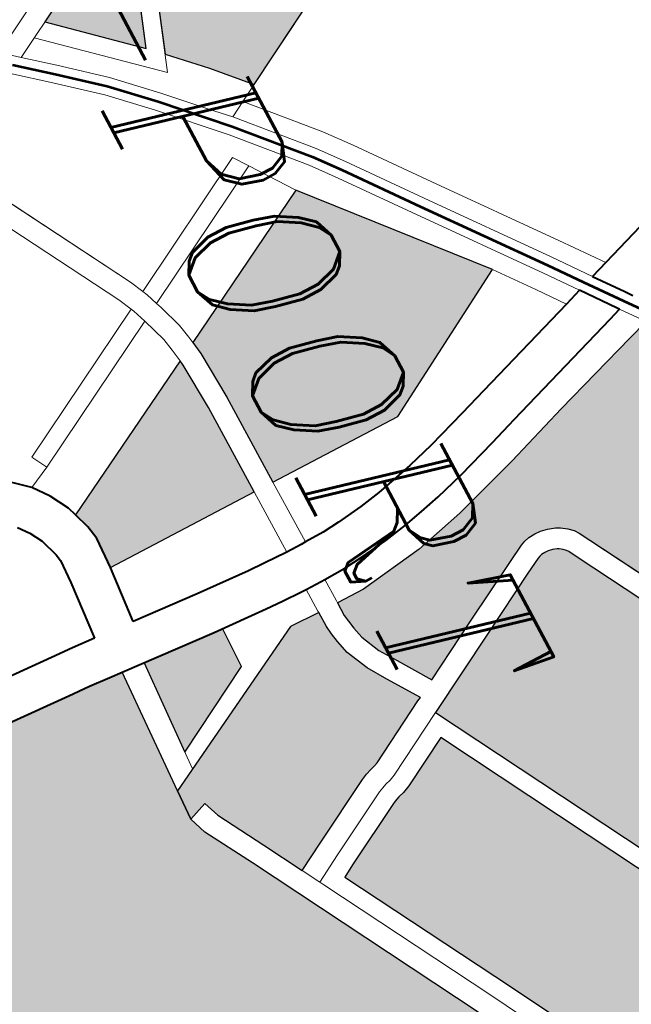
# Model space of a CAD drawing. Header units: metres. Extents: x 148691 to 149199, y 486355 to 486958.
# Tile 54 of 93: x 149120.43 to 149125.51, y 486525.89 to 486534.07. Entities that reach past the tile are written whole.
import ezdxf

# ---------------------------------------------------------------- set-up
doc = ezdxf.new("R2010")
doc.units = ezdxf.units.M
doc.header["$MEASUREMENT"] = 0
for name, color, linetype, lineweight in [('WVB-alg-onderhoek', 7, 'Continuous', 30), ('WVB-pen-brm-dik 018', 6, 'Continuous', 13), ('WVB-pen-brm-dik 050', 6, 'Continuous', 53), ('WVB-pen-dik 035', 1, 'Continuous', 40), ('WVB-raster-20%', 254, 'Continuous', 30), ('WVB-raster-60%', 253, 'Continuous', 30), ('WVB-tekst-dik 035', 1, 'Continuous', 40)]:
    doc.layers.add(name, color=color, linetype=linetype, lineweight=lineweight)
doc.styles.add('1 200   cursief   0.18', font='ITALICS.shx', dxfattribs={"height": 0.36})

# ---------------------------------------------------------------- blocks, each defined once
blk = doc.blocks.new('INZET')
at = {"layer": 'WVB-raster-20%', "ltscale": 0.5, "extrusion": (0, 0, -1)}
for points in [[(0.137006, -0.082416, 0.490253), (0.134663, -0.088639), (0.133273, -0.089151), (0.132725, -0.088605), (0.132139, -0.088077), (0.136148, -0.080742), (0.136411, -0.080886), (0.13751, -0.081486)], [(0.134834, -0.088895, 0.045447), (0.135335, -0.089471), (0.134682, -0.090666), (0.133508, -0.089384)]]:
    blk.add_hatch(color=256, dxfattribs=at).paths.add_polyline_path(points)
at = {"layer": 'WVB-raster-20%', "extrusion": (0, 0, -1)}
for points in [[(0.123881, -0.090871), (0.123644, -0.090868), (0.123525, -0.090853), (0.123384, -0.090827), (0.123189, -0.090779), (0.122863, -0.090633), (0.12257, -0.090442), (0.122019, -0.090078), (0.122578, -0.08906), (0.123147, -0.088011), (0.1233, -0.087723), (0.123333, -0.087642), (0.123356, -0.087551), (0.123364, -0.087435), (0.123358, -0.087334), (0.123336, -0.087212), (0.123293, -0.087086), (0.123254, -0.087011), (0.123182, -0.086914), (0.123107, -0.086836), (0.123031, -0.086779), (0.122846, -0.086679), (0.121478, -0.085926), (0.12054, -0.085413), (0.119793, -0.085), (0.120095, -0.084355), (0.120217, -0.083981), (0.120268, -0.083831), (0.12074, -0.083203), (0.120803, -0.08298), (0.120787, -0.082601), (0.120704, -0.082367), (0.120538, -0.081994), (0.120401, -0.081632), (0.120483, -0.081367), (0.120859, -0.080854), (0.121009, -0.080655), (0.123171, -0.082285), (0.125618, -0.084153), (0.125499, -0.084525), (0.124994, -0.086079), (0.124612, -0.087203), (0.124247, -0.088377), (0.124036, -0.089256), (0.123881, -0.090379)], [(0.119798, -0.09289), (0.117177, -0.091454), (0.112537, -0.088929), (0.112563, -0.088883), (0.112637, -0.088739), (0.112689, -0.088616), (0.112745, -0.088451), (0.112809, -0.088251), (0.112836, -0.088109), (0.112868, -0.087923), (0.112873, -0.087799), (0.112882, -0.087623), (0.112875, -0.087424), (0.112861, -0.087199), (0.112827, -0.087001), (0.11281, -0.08691), (0.112776, -0.086766), (0.112742, -0.086659), (0.112689, -0.086478), (0.112596, -0.086203), (0.112166, -0.084888), (0.112116, -0.084751), (0.112075, -0.084638), (0.111804, -0.083896), (0.111589, -0.083243), (0.111436, -0.082764), (0.111296, -0.082374), (0.111276, -0.082289), (0.111332, -0.082282), (0.111486, -0.082257), (0.111683, -0.082208), (0.112271, -0.082007), (0.112691, -0.081864), (0.112694, -0.081862), (0.114337, -0.086697), (0.118527, -0.08899), (0.121101, -0.090399), (0.12064, -0.091241), (0.120584, -0.091371), (0.120556, -0.091471), (0.120536, -0.091523), (0.120509, -0.091586), (0.119916, -0.092678)]]:
    blk.add_hatch(color=256, dxfattribs=at).paths.add_polyline_path(points)
at = {"layer": 'WVB-raster-20%'}
blk.add_hatch(color=256, dxfattribs=at).paths.add_polyline_path([(-0.121509, -0.090279), (-0.12227, -0.088892), (-0.122839, -0.087845), (-0.122983, -0.087576), (-0.122999, -0.087534), (-0.123009, -0.087496), (-0.123013, -0.087432), (-0.12301, -0.087375), (-0.122996, -0.087301), (-0.12297, -0.087224), (-0.122956, -0.087197), (-0.122914, -0.08714), (-0.122875, -0.0871), (-0.122842, -0.087075), (-0.122678, -0.086986), (-0.121309, -0.086233), (-0.120371, -0.08572), (-0.119621, -0.085305), (-0.118835, -0.086227), (-0.118479, -0.086835), (-0.118257, -0.087321), (-0.117831, -0.088267)])
at = {"layer": 'WVB-raster-20%', "ltscale": 0.5}
blk.add_hatch(color=256, dxfattribs=at).paths.add_polyline_path([(-0.122871, -0.09427), (-0.124501, -0.094176), (-0.124403, -0.092912), (-0.124393, -0.092757), (-0.123691, -0.092775)])
at = {"layer": 'WVB-raster-60%'}
for points in [[(-0.128828, -0.090979), (-0.130261, -0.088283), (-0.127573, -0.08601), (-0.12615, -0.088541), (-0.126155, -0.090883), (-0.12776, -0.090902), (-0.1286, -0.090947)], [(-0.127203, -0.094037), (-0.128653, -0.091308), (-0.128566, -0.091296), (-0.127749, -0.091252), (-0.126155, -0.091233), (-0.126161, -0.093932), (-0.126692, -0.093907), (-0.126936, -0.09395)]]:
    blk.add_hatch(color=256, dxfattribs=at).paths.add_polyline_path(points)
at = {"layer": 'WVB-raster-60%', "ltscale": 0.5, "extrusion": (0, 0, -1)}
blk.add_hatch(color=256, dxfattribs=at).paths.add_polyline_path([(0.122486, -0.100404), (0.12159, -0.099864), (0.119378, -0.098525), (0.116693, -0.096928), (0.114935, -0.095906), (0.113636, -0.095155), (0.111993, -0.094198), (0.111888, -0.093906), (0.111805, -0.093718), (0.111693, -0.093564), (0.111597, -0.093477), (0.111501, -0.093412), (0.110411, -0.092801), (0.110411, -0.0928), (0.110511, -0.092623), (0.111091, -0.091562), (0.111139, -0.091474), (0.111211, -0.091342), (0.111768, -0.090313), (0.111825, -0.09021), (0.112221, -0.089497), (0.11676, -0.091968), (0.120722, -0.094137), (0.121543, -0.094595), (0.12184, -0.094705), (0.122361, -0.094679), (0.124532, -0.09457), (0.124549, -0.094792), (0.124578, -0.095161), (0.124598, -0.095535), (0.124659, -0.09662), (0.124675, -0.097068), (0.124664, -0.097394), (0.12462, -0.097877), (0.124573, -0.098135), (0.124509, -0.09837), (0.124394, -0.098747), (0.124082, -0.099222), (0.123815, -0.099538), (0.123373, -0.099941), (0.122851, -0.100274)])
at = {"layer": 'WVB-raster-60%', "extrusion": (0, 0, -1)}
blk.add_hatch(color=256, dxfattribs=at).paths.add_polyline_path([(0.12184, -0.094705), (0.121962, -0.094377), (0.121689, -0.094276), (0.120891, -0.09383), (0.120222, -0.093464), (0.120485, -0.092991), (0.121092, -0.091873), (0.121138, -0.091771), (0.121175, -0.091673), (0.121198, -0.091588), (0.121225, -0.091527), (0.121816, -0.090448), (0.12185, -0.090386), (0.122378, -0.090734), (0.122695, -0.090941), (0.123075, -0.091111), (0.12331, -0.091169), (0.123471, -0.091199), (0.12362, -0.091217), (0.123884, -0.091221), (0.123897, -0.091742), (0.122361, -0.094679)])
at = {"layer": 'WVB-pen-brm-dik 018'}
for p, q in [((-0.136292, -0.080479), (-0.131978, -0.088373)), ((-0.131978, -0.088373), (-0.136292, -0.080479)), ((-0.126797, -0.084293), (-0.127111, -0.083356)), ((-0.125618, -0.084153), (-0.126006, -0.084449)), ((-0.125499, -0.084525), (-0.125618, -0.084153)), ((-0.127486, -0.08481), (-0.126797, -0.084293)), ((-0.126797, -0.084293), (-0.127486, -0.08481)), ((-0.126696, -0.084593), (-0.126797, -0.084293)), ((-0.126006, -0.084449), (-0.125933, -0.084667)), ((-0.124994, -0.086079), (-0.125499, -0.084525)), ((-0.127305, -0.085049), (-0.126696, -0.084593)), ((-0.125933, -0.084667), (-0.1252, -0.086853)), ((-0.129332, -0.086223), (-0.127486, -0.08481)), ((-0.127486, -0.08481), (-0.129332, -0.086223)), ((-0.126596, -0.084892), (-0.127124, -0.085288)), ((-0.126495, -0.085192), (-0.126596, -0.084892)), ((-0.129151, -0.086462), (-0.127305, -0.085049)), ((-0.127124, -0.085288), (-0.128969, -0.0867)), ((-0.126495, -0.085192), (-0.126942, -0.085527)), ((-0.126942, -0.085527), (-0.126495, -0.085192)), ((-0.125864, -0.087073), (-0.126495, -0.085192)), ((-0.126942, -0.085527), (-0.127573, -0.08601)), ((-0.127573, -0.08601), (-0.126942, -0.085527)), ((-0.121478, -0.085926), (-0.122846, -0.086679)), ((-0.130261, -0.088283), (-0.127573, -0.08601)), ((-0.127573, -0.08601), (-0.12615, -0.088541)), ((-0.124612, -0.087203), (-0.124994, -0.086079)), ((-0.130482, -0.087093), (-0.129332, -0.086223)), ((-0.129332, -0.086223), (-0.130482, -0.087093)), ((-0.122678, -0.086986), (-0.121309, -0.086233)), ((-0.130298, -0.08733), (-0.129151, -0.086462)), ((-0.128969, -0.0867), (-0.130114, -0.087568)), ((-0.123031, -0.086779), (-0.123107, -0.086836)), ((-0.122846, -0.086679), (-0.123031, -0.086779)), ((-0.118527, -0.08899), (-0.114337, -0.086697)), ((-0.137097, -0.086974), (-0.134585, -0.091574)), ((-0.134342, -0.091288), (-0.136725, -0.086926)), ((-0.1252, -0.086853), (-0.125036, -0.087352)), ((-0.123182, -0.086914), (-0.123254, -0.087011)), ((-0.123107, -0.086836), (-0.123182, -0.086914)), ((-0.122842, -0.087075), (-0.122678, -0.086986)), ((-0.130912, -0.087434), (-0.130482, -0.087093)), ((-0.130482, -0.087093), (-0.130912, -0.087434)), ((-0.125701, -0.08757), (-0.125864, -0.087073)), ((-0.123293, -0.087086), (-0.123336, -0.087212)), ((-0.123254, -0.087011), (-0.123293, -0.087086)), ((-0.122956, -0.087197), (-0.122914, -0.08714)), ((-0.122914, -0.08714), (-0.122875, -0.0871)), ((-0.122875, -0.0871), (-0.122842, -0.087075)), ((-0.124247, -0.088377), (-0.124612, -0.087203)), ((-0.123336, -0.087212), (-0.123358, -0.087334)), ((-0.12301, -0.087375), (-0.122996, -0.087301)), ((-0.122996, -0.087301), (-0.12297, -0.087224)), ((-0.12297, -0.087224), (-0.122956, -0.087197)), ((-0.131978, -0.088373), (-0.130912, -0.087434)), ((-0.130912, -0.087434), (-0.131978, -0.088373)), ((-0.13072, -0.087664), (-0.130298, -0.08733)), ((-0.125036, -0.087352), (-0.124801, -0.088067)), ((-0.123358, -0.087334), (-0.123364, -0.087435)), ((-0.123364, -0.087435), (-0.123356, -0.087551)), ((-0.123013, -0.087432), (-0.12301, -0.087375)), ((-0.123009, -0.087496), (-0.123013, -0.087432)), ((-0.130114, -0.087568), (-0.130527, -0.087895)), ((-0.125471, -0.088273), (-0.125701, -0.08757)), ((-0.123356, -0.087551), (-0.123333, -0.087642)), ((-0.122999, -0.087534), (-0.123009, -0.087496)), ((-0.122983, -0.087576), (-0.122999, -0.087534)), ((-0.122839, -0.087845), (-0.122983, -0.087576)), ((-0.131795, -0.088611), (-0.13072, -0.087664)), ((-0.123333, -0.087642), (-0.1233, -0.087723)), ((-0.1233, -0.087723), (-0.123147, -0.088011)), ((-0.130527, -0.087895), (-0.131592, -0.088832)), ((-0.12227, -0.088892), (-0.122839, -0.087845)), ((-0.124801, -0.088067), (-0.124657, -0.088568)), ((-0.123147, -0.088011), (-0.122578, -0.08906)), ((-0.130261, -0.088283), (-0.130985, -0.088789)), ((-0.130985, -0.088789), (-0.130261, -0.088283)), ((-0.128828, -0.090979), (-0.130261, -0.088283)), ((-0.125335, -0.088744), (-0.125471, -0.088273)), ((-0.117831, -0.088267), (-0.121509, -0.090279)), ((-0.131828, -0.088643), (-0.131978, -0.088373)), ((-0.131978, -0.088373), (-0.131828, -0.088643)), ((-0.124036, -0.089256), (-0.124247, -0.088377)), ((-0.131828, -0.088643), (-0.131795, -0.088611)), ((-0.12615, -0.088541), (-0.126155, -0.090883)), ((-0.124657, -0.088568), (-0.124573, -0.088928)), ((-0.132054, -0.088859), (-0.131828, -0.088643)), ((-0.125256, -0.089085), (-0.125335, -0.088744)), ((-0.132738, -0.089514), (-0.132054, -0.088859)), ((-0.131592, -0.088832), (-0.132527, -0.089728)), ((-0.131233, -0.088962), (-0.130985, -0.088789)), ((-0.130985, -0.088789), (-0.131233, -0.088962)), ((-0.130985, -0.088789), (-0.129681, -0.091206)), ((-0.129681, -0.091206), (-0.130985, -0.088789)), ((-0.124573, -0.088928), (-0.124496, -0.08927)), ((-0.121509, -0.090279), (-0.12227, -0.088892)), ((-0.112537, -0.088929), (-0.117177, -0.091454)), ((-0.129962, -0.091318), (-0.131233, -0.088962)), ((-0.131233, -0.088962), (-0.129962, -0.091318)), ((-0.125182, -0.08941), (-0.125256, -0.089085)), ((-0.122578, -0.08906), (-0.122019, -0.090078)), ((-0.121101, -0.090399), (-0.118527, -0.08899)), ((-0.135527, -0.089119), (-0.134342, -0.091288)), ((-0.124496, -0.08927), (-0.124423, -0.089677)), ((-0.123881, -0.090379), (-0.124036, -0.089256)), ((-0.116928, -0.09166), (-0.112391, -0.089191)), ((-0.112391, -0.089191), (-0.116928, -0.09166)), ((-0.134585, -0.091574), (-0.135807, -0.089337)), ((-0.125115, -0.089783), (-0.125182, -0.08941)), ((-0.133367, -0.090148), (-0.132738, -0.089514)), ((-0.132527, -0.089728), (-0.133146, -0.090352)), ((-0.124423, -0.089677), (-0.124363, -0.090153)), ((-0.125059, -0.090228), (-0.125115, -0.089783)), ((-0.122019, -0.090078), (-0.12257, -0.090442)), ((-0.13395, -0.090825), (-0.133367, -0.090148)), ((-0.125032, -0.090533), (-0.125059, -0.090228)), ((-0.124363, -0.090153), (-0.124332, -0.090492)), ((-0.133146, -0.090352), (-0.133722, -0.09102)), ((-0.123881, -0.090871), (-0.123881, -0.090379)), ((-0.122378, -0.090734), (-0.12185, -0.090386)), ((-0.12185, -0.090386), (-0.121816, -0.090448)), ((-0.121509, -0.090279), (-0.12091, -0.091373)), ((-0.12091, -0.091373), (-0.121509, -0.090279)), ((-0.121509, -0.090279), (-0.121509, -0.090279)), ((-0.12064, -0.091241), (-0.121101, -0.090399)), ((-0.125023, -0.090869), (-0.125032, -0.090533)), ((-0.124332, -0.090492), (-0.124322, -0.090878)), ((-0.12257, -0.090442), (-0.122863, -0.090633)), ((-0.121816, -0.090448), (-0.121225, -0.091527)), ((-0.122863, -0.090633), (-0.123189, -0.090779)), ((-0.122695, -0.090941), (-0.122378, -0.090734)), ((-0.134342, -0.091288), (-0.13395, -0.090825)), ((-0.12776, -0.090902), (-0.1286, -0.090947)), ((-0.126155, -0.090883), (-0.12776, -0.090902)), ((-0.126155, -0.090883), (-0.125023, -0.090869)), ((-0.125023, -0.090869), (-0.126155, -0.090883)), ((-0.12502, -0.090952), (-0.125023, -0.090869)), ((-0.124322, -0.090878), (-0.123916, -0.090872)), ((-0.123916, -0.090872), (-0.124322, -0.090878)), ((-0.124322, -0.090878), (-0.12432, -0.090943)), ((-0.123916, -0.090872), (-0.123881, -0.090871)), ((-0.123881, -0.090871), (-0.123916, -0.090872)), ((-0.123644, -0.090868), (-0.123881, -0.090871)), ((-0.123525, -0.090853), (-0.123644, -0.090868)), ((-0.123384, -0.090827), (-0.123525, -0.090853)), ((-0.123189, -0.090779), (-0.123384, -0.090827)), ((-0.133722, -0.09102), (-0.134188, -0.09157)), ((-0.129585, -0.09117), (-0.129179, -0.091041)), ((-0.129179, -0.091041), (-0.129585, -0.09117)), ((-0.129179, -0.091041), (-0.128933, -0.090994)), ((-0.128933, -0.090994), (-0.129179, -0.091041)), ((-0.128933, -0.090994), (-0.128828, -0.090979)), ((-0.128828, -0.090979), (-0.128933, -0.090994)), ((-0.1286, -0.090947), (-0.128828, -0.090979)), ((-0.125018, -0.091219), (-0.12502, -0.090952)), ((-0.12432, -0.090943), (-0.12432, -0.091228)), ((-0.123075, -0.091111), (-0.122695, -0.090941)), ((-0.129881, -0.091281), (-0.129681, -0.091206)), ((-0.129681, -0.091206), (-0.129881, -0.091281)), ((-0.129681, -0.091206), (-0.129585, -0.09117)), ((-0.129585, -0.09117), (-0.129681, -0.091206)), ((-0.127749, -0.091252), (-0.126155, -0.091233)), ((-0.126155, -0.091233), (-0.126161, -0.093932)), ((-0.125018, -0.091219), (-0.126155, -0.091233)), ((-0.126155, -0.091233), (-0.125018, -0.091219)), ((-0.125032, -0.091642), (-0.125018, -0.091219)), ((-0.12391, -0.091222), (-0.12432, -0.091228)), ((-0.12432, -0.091228), (-0.12391, -0.091222)), ((-0.12432, -0.091228), (-0.12432, -0.091315)), ((-0.123884, -0.091221), (-0.12391, -0.091222)), ((-0.12391, -0.091222), (-0.123884, -0.091221)), ((-0.123897, -0.091742), (-0.123884, -0.091221)), ((-0.123884, -0.091221), (-0.12362, -0.091217)), ((-0.12362, -0.091217), (-0.123471, -0.091199)), ((-0.123471, -0.091199), (-0.12331, -0.091169)), ((-0.12331, -0.091169), (-0.123075, -0.091111)), ((-0.134585, -0.091574), (-0.134342, -0.091288)), ((-0.130194, -0.091424), (-0.129962, -0.091318)), ((-0.129962, -0.091318), (-0.130194, -0.091424)), ((-0.129962, -0.091318), (-0.129881, -0.091281)), ((-0.129881, -0.091281), (-0.129962, -0.091318)), ((-0.129092, -0.091381), (-0.129514, -0.091517)), ((-0.129514, -0.091517), (-0.129092, -0.091381)), ((-0.128875, -0.091339), (-0.129092, -0.091381)), ((-0.129092, -0.091381), (-0.128875, -0.091339)), ((-0.128653, -0.091308), (-0.128875, -0.091339)), ((-0.128875, -0.091339), (-0.128653, -0.091308)), ((-0.128653, -0.091308), (-0.128566, -0.091296)), ((-0.127203, -0.094037), (-0.128653, -0.091308)), ((-0.128566, -0.091296), (-0.127749, -0.091252)), ((-0.12432, -0.091315), (-0.124332, -0.091667)), ((-0.12091, -0.091373), (-0.120867, -0.091471)), ((-0.120867, -0.091471), (-0.12091, -0.091373)), ((-0.120584, -0.091371), (-0.12064, -0.091241)), ((-0.120556, -0.091471), (-0.120584, -0.091371)), ((-0.133323, -0.093154), (-0.130194, -0.091424)), ((-0.130194, -0.091424), (-0.133323, -0.093154)), ((-0.129514, -0.091517), (-0.129744, -0.091604)), ((-0.129744, -0.091604), (-0.129514, -0.091517)), ((-0.129514, -0.091517), (-0.128127, -0.094089)), ((-0.128127, -0.094089), (-0.129514, -0.091517)), ((-0.121225, -0.091527), (-0.121198, -0.091588)), ((-0.120867, -0.091471), (-0.120842, -0.091564)), ((-0.120842, -0.091564), (-0.120867, -0.091471)), ((-0.120842, -0.091564), (-0.120814, -0.091637)), ((-0.120814, -0.091637), (-0.120842, -0.091564)), ((-0.120536, -0.091523), (-0.120556, -0.091471)), ((-0.120509, -0.091586), (-0.120536, -0.091523)), ((-0.117177, -0.091454), (-0.119798, -0.09289)), ((-0.130026, -0.091731), (-0.129795, -0.091627)), ((-0.129795, -0.091627), (-0.130026, -0.091731)), ((-0.129744, -0.091604), (-0.129795, -0.091627)), ((-0.129795, -0.091627), (-0.129744, -0.091604)), ((-0.129795, -0.091627), (-0.128391, -0.094231)), ((-0.128391, -0.094231), (-0.129795, -0.091627)), ((-0.125043, -0.091931), (-0.125032, -0.091642)), ((-0.124332, -0.091667), (-0.124344, -0.091966)), ((-0.121198, -0.091588), (-0.121175, -0.091673)), ((-0.121175, -0.091673), (-0.121138, -0.091771)), ((-0.120814, -0.091637), (-0.120778, -0.091718)), ((-0.120778, -0.091718), (-0.120814, -0.091637)), ((-0.120778, -0.091718), (-0.120178, -0.092823)), ((-0.120178, -0.092823), (-0.120778, -0.091718)), ((-0.119916, -0.092678), (-0.120509, -0.091586)), ((-0.119845, -0.093258), (-0.116928, -0.09166)), ((-0.116928, -0.09166), (-0.119845, -0.093258)), ((-0.133155, -0.093461), (-0.130026, -0.091731)), ((-0.130026, -0.091731), (-0.133155, -0.093461)), ((-0.122361, -0.094679), (-0.123897, -0.091742)), ((-0.121138, -0.091771), (-0.121092, -0.091873)), ((-0.121092, -0.091873), (-0.120485, -0.092991)), ((-0.125101, -0.092863), (-0.125043, -0.091931)), ((-0.124344, -0.091966), (-0.124403, -0.092912)), ((-0.120722, -0.094137), (-0.11676, -0.091968)), ((-0.119798, -0.09289), (-0.119916, -0.092678)), ((-0.125191, -0.094016), (-0.125101, -0.092863)), ((-0.120178, -0.092823), (-0.119915, -0.093296)), ((-0.119915, -0.093296), (-0.120178, -0.092823)), ((-0.124403, -0.092912), (-0.124532, -0.09457)), ((-0.120485, -0.092991), (-0.120222, -0.093464)), ((-0.119915, -0.093296), (-0.120222, -0.093464)), ((-0.120222, -0.093464), (-0.119915, -0.093296)), ((-0.119915, -0.093296), (-0.119845, -0.093258)), ((-0.119845, -0.093258), (-0.119915, -0.093296)), ((-0.120222, -0.093464), (-0.120891, -0.09383)), ((-0.120891, -0.09383), (-0.121689, -0.094276)), ((-0.126161, -0.093932), (-0.125191, -0.094016)), ((-0.128391, -0.094231), (-0.128127, -0.094089)), ((-0.128127, -0.094089), (-0.128391, -0.094231)), ((-0.128127, -0.094089), (-0.127944, -0.09447)), ((-0.127944, -0.09447), (-0.128127, -0.094089)), ((-0.127675, -0.094265), (-0.127356, -0.094086)), ((-0.127356, -0.094086), (-0.127203, -0.094037)), ((-0.121543, -0.094595), (-0.120722, -0.094137)), ((-0.127944, -0.09447), (-0.127675, -0.094265)), ((-0.121689, -0.094276), (-0.121962, -0.094377)), ((-0.128204, -0.094754), (-0.127944, -0.09447)), ((-0.121962, -0.094377), (-0.12184, -0.094705)), ((-0.126767, -0.094631), (-0.127074, -0.094731)), ((-0.126647, -0.09461), (-0.126767, -0.094631)), ((-0.126244, -0.094629), (-0.126647, -0.09461)), ((-0.125245, -0.094714), (-0.126244, -0.094629)), ((-0.124532, -0.09457), (-0.122361, -0.094679)), ((-0.12184, -0.094705), (-0.121543, -0.094595)), ((-0.127074, -0.094731), (-0.12729, -0.094851)), ((-0.125276, -0.095114), (-0.125245, -0.094714)), ((-0.12729, -0.094851), (-0.12747, -0.094988)), ((-0.125297, -0.095496), (-0.125276, -0.095114)), ((-0.125358, -0.096588), (-0.125297, -0.095496))]:
    blk.add_line(p, q, dxfattribs=at)
at = {"layer": 'WVB-pen-brm-dik 018', "ltscale": 0.5}
for p, q in [((-0.132725, -0.088605), (-0.132139, -0.088077)), ((-0.133273, -0.089151), (-0.132725, -0.088605)), ((-0.132985, -0.089257), (-0.134663, -0.088639)), ((-0.133508, -0.089384), (-0.134834, -0.088895)), ((-0.13453, -0.090944), (-0.132985, -0.089257)), ((-0.134682, -0.090666), (-0.133508, -0.089384)), ((-0.124393, -0.092757), (-0.123691, -0.092775)), ((-0.123691, -0.092775), (-0.122871, -0.09427)), ((-0.122566, -0.094288), (-0.124501, -0.094176))]:
    blk.add_line(p, q, dxfattribs=at)
at = {"layer": 'WVB-pen-brm-dik 050'}
blk.add_line((-0.126686, -0.084772), (-0.126097, -0.08433), dxfattribs=at)
at = {"layer": 'WVB-pen-brm-dik 050', "flags": 128}
for points in [[(-0.126097, -0.08433), (-0.125709, -0.084034)], [(-0.134302, -0.091473), (-0.133836, -0.090922), (-0.133256, -0.09025), (-0.132633, -0.089621), (-0.131694, -0.088722), (-0.130623, -0.087779), (-0.130206, -0.087449), (-0.12906, -0.086581), (-0.127214, -0.085169), (-0.126686, -0.084772)]]:
    blk.add_lwpolyline(points, dxfattribs=at)
at = {"layer": 'WVB-pen-dik 035'}
for p, q in [((-0.126042, -0.084477), (-0.126596, -0.084892)), ((-0.126006, -0.084449), (-0.126042, -0.084477)), ((-0.125933, -0.084667), (-0.126006, -0.084449)), ((-0.1252, -0.086853), (-0.125933, -0.084667)), ((-0.126596, -0.084892), (-0.126495, -0.085192)), ((-0.126495, -0.085192), (-0.125864, -0.087073)), ((-0.125036, -0.087352), (-0.1252, -0.086853)), ((-0.125864, -0.087073), (-0.125701, -0.08757)), ((-0.124801, -0.088067), (-0.125036, -0.087352)), ((-0.125701, -0.08757), (-0.125471, -0.088273)), ((-0.124657, -0.088568), (-0.124801, -0.088067)), ((-0.125471, -0.088273), (-0.125335, -0.088744)), ((-0.124573, -0.088928), (-0.124657, -0.088568)), ((-0.125335, -0.088744), (-0.125256, -0.089085)), ((-0.124496, -0.08927), (-0.124573, -0.088928)), ((-0.125256, -0.089085), (-0.125182, -0.08941)), ((-0.124423, -0.089677), (-0.124496, -0.08927)), ((-0.125182, -0.08941), (-0.125115, -0.089783)), ((-0.124363, -0.090153), (-0.124423, -0.089677)), ((-0.125115, -0.089783), (-0.125059, -0.090228)), ((-0.125059, -0.090228), (-0.125032, -0.090533)), ((-0.124332, -0.090492), (-0.124363, -0.090153)), ((-0.125032, -0.090533), (-0.125023, -0.090869)), ((-0.124322, -0.090878), (-0.124332, -0.090492)), ((-0.125023, -0.090869), (-0.12502, -0.090952)), ((-0.12432, -0.090943), (-0.124322, -0.090878)), ((-0.12502, -0.090952), (-0.125018, -0.091219)), ((-0.12432, -0.091228), (-0.12432, -0.090943)), ((-0.125018, -0.091219), (-0.125032, -0.091642)), ((-0.12432, -0.091315), (-0.12432, -0.091228)), ((-0.124332, -0.091667), (-0.12432, -0.091315)), ((-0.125032, -0.091642), (-0.125043, -0.091931)), ((-0.124344, -0.091966), (-0.124332, -0.091667)), ((-0.125043, -0.091931), (-0.125101, -0.092863)), ((-0.124403, -0.092912), (-0.124344, -0.091966)), ((-0.125101, -0.092863), (-0.125191, -0.094016)), ((-0.124532, -0.09457), (-0.124403, -0.092912)), ((-0.126936, -0.09395), (-0.127203, -0.094037)), ((-0.126692, -0.093907), (-0.126936, -0.09395)), ((-0.126161, -0.093932), (-0.126692, -0.093907)), ((-0.125191, -0.094016), (-0.126161, -0.093932)), ((-0.127356, -0.094086), (-0.127675, -0.094265)), ((-0.127203, -0.094037), (-0.127356, -0.094086)), ((-0.127675, -0.094265), (-0.127944, -0.09447)), ((-0.127944, -0.09447), (-0.128204, -0.094754)), ((-0.127074, -0.094731), (-0.126767, -0.094631)), ((-0.126767, -0.094631), (-0.126647, -0.09461)), ((-0.126647, -0.09461), (-0.126244, -0.094629)), ((-0.126244, -0.094629), (-0.125245, -0.094714)), ((-0.124549, -0.094792), (-0.124532, -0.09457)), ((-0.12729, -0.094851), (-0.127074, -0.094731)), ((-0.125245, -0.094714), (-0.125276, -0.095114)), ((-0.124578, -0.095161), (-0.124549, -0.094792)), ((-0.12747, -0.094988), (-0.12729, -0.094851)), ((-0.125276, -0.095114), (-0.125297, -0.095496)), ((-0.124598, -0.095535), (-0.124578, -0.095161)), ((-0.125297, -0.095496), (-0.125358, -0.096588)), ((-0.124659, -0.09662), (-0.124598, -0.095535))]:
    blk.add_line(p, q, dxfattribs=at)
at = {"layer": 'WVB-pen-dik 035', "flags": 128}
for points in [[(-0.126993, -0.073821), (-0.127013, -0.073952), (-0.127033, -0.074093), (-0.127111, -0.07464), (-0.127186, -0.075232), (-0.127336, -0.076451), (-0.127366, -0.076701), (-0.127381, -0.076823), (-0.127452, -0.077417), (-0.127547, -0.078291), (-0.127601, -0.078825), (-0.127634, -0.079196), (-0.127668, -0.079703), (-0.127668, -0.079986), (-0.127662, -0.080322), (-0.127654, -0.080602), (-0.127617, -0.081007), (-0.127592, -0.08124), (-0.127547, -0.081546), (-0.127477, -0.081958), (-0.127344, -0.082558), (-0.12726, -0.082886), (-0.127111, -0.083356), (-0.126797, -0.084293)], [(-0.126224, -0.084238), (-0.126107, -0.084149)], [(-0.126797, -0.084293), (-0.126696, -0.084593)], [(-0.126696, -0.084593), (-0.126224, -0.084238)]]:
    blk.add_lwpolyline(points, dxfattribs=at)
at = {"layer": 'WVB-raster-20%', "ltscale": 0.5, "flags": 128}
for points in [[(-0.137006, -0.082416, -0.490253), (-0.134663, -0.088639), (-0.133273, -0.089151), (-0.132725, -0.088605), (-0.132139, -0.088077), (-0.136148, -0.080742), (-0.136411, -0.080886), (-0.13751, -0.081486)], [(-0.134834, -0.088895, -0.045447), (-0.135335, -0.089471), (-0.134682, -0.090666), (-0.133508, -0.089384)]]:
    blk.add_lwpolyline(points, format="xyb", close=True, dxfattribs=at)
at = {"layer": 'WVB-raster-20%', "flags": 128}
for points in [[(-0.125618, -0.084153), (-0.125499, -0.084525), (-0.124994, -0.086079), (-0.124612, -0.087203), (-0.124247, -0.088377), (-0.124036, -0.089256), (-0.123881, -0.090379), (-0.123881, -0.090871), (-0.123644, -0.090868), (-0.123525, -0.090853), (-0.123384, -0.090827), (-0.123189, -0.090779), (-0.122863, -0.090633), (-0.12257, -0.090442), (-0.122019, -0.090078), (-0.122578, -0.08906), (-0.123147, -0.088011), (-0.1233, -0.087723), (-0.123333, -0.087642), (-0.123356, -0.087551), (-0.123364, -0.087435), (-0.123358, -0.087334), (-0.123336, -0.087212), (-0.123293, -0.087086), (-0.123254, -0.087011), (-0.123182, -0.086914), (-0.123107, -0.086836), (-0.123031, -0.086779), (-0.122846, -0.086679), (-0.121478, -0.085926)], [(-0.111683, -0.082208), (-0.112271, -0.082007), (-0.112691, -0.081864), (-0.112694, -0.081862), (-0.114337, -0.086697), (-0.118527, -0.08899), (-0.121101, -0.090399), (-0.12064, -0.091241), (-0.120584, -0.091371), (-0.120556, -0.091471), (-0.120536, -0.091523), (-0.120509, -0.091586), (-0.119916, -0.092678), (-0.119798, -0.09289), (-0.117177, -0.091454), (-0.112537, -0.088929)]]:
    blk.add_lwpolyline(points, dxfattribs=at)
blk.add_lwpolyline([(-0.117831, -0.088267), (-0.118257, -0.087321), (-0.118479, -0.086835), (-0.118835, -0.086227), (-0.119621, -0.085305), (-0.120371, -0.08572), (-0.121309, -0.086233), (-0.122678, -0.086986), (-0.122842, -0.087075), (-0.122875, -0.0871), (-0.122914, -0.08714), (-0.122956, -0.087197), (-0.12297, -0.087224), (-0.122996, -0.087301), (-0.12301, -0.087375), (-0.123013, -0.087432), (-0.123009, -0.087496), (-0.122999, -0.087534), (-0.122983, -0.087576), (-0.122839, -0.087845), (-0.12227, -0.088892), (-0.121509, -0.090279), (-0.121509, -0.090279)], close=True, dxfattribs=at)
at = {"layer": 'WVB-raster-20%', "ltscale": 0.5, "flags": 128}
blk.add_lwpolyline([(-0.124403, -0.092912), (-0.124501, -0.094176), (-0.122871, -0.09427), (-0.123691, -0.092775), (-0.124393, -0.092757)], close=True, dxfattribs=at)
at = {"layer": 'WVB-raster-60%', "flags": 128}
for points in [[(-0.126155, -0.090883), (-0.12615, -0.088541), (-0.127573, -0.08601), (-0.130261, -0.088283), (-0.128828, -0.090979), (-0.1286, -0.090947), (-0.12776, -0.090902)], [(-0.120222, -0.093464), (-0.120485, -0.092991), (-0.121092, -0.091873), (-0.121138, -0.091771), (-0.121175, -0.091673), (-0.121198, -0.091588), (-0.121225, -0.091527), (-0.121816, -0.090448), (-0.12185, -0.090386), (-0.122378, -0.090734), (-0.122695, -0.090941), (-0.123075, -0.091111), (-0.12331, -0.091169), (-0.123471, -0.091199), (-0.12362, -0.091217), (-0.123884, -0.091221), (-0.123897, -0.091742), (-0.122361, -0.094679), (-0.12184, -0.094705), (-0.121962, -0.094377), (-0.121689, -0.094276), (-0.120891, -0.09383)], [(-0.126161, -0.093932), (-0.126155, -0.091233), (-0.127749, -0.091252), (-0.128566, -0.091296), (-0.128653, -0.091308), (-0.127203, -0.094037), (-0.126936, -0.09395), (-0.126692, -0.093907)]]:
    blk.add_lwpolyline(points, close=True, dxfattribs=at)
at = {"layer": 'WVB-raster-60%', "ltscale": 0.5, "flags": 128}
blk.add_lwpolyline([(-0.11676, -0.091968), (-0.120722, -0.094137), (-0.121543, -0.094595), (-0.12184, -0.094705), (-0.122361, -0.094679), (-0.124532, -0.09457), (-0.124549, -0.094792), (-0.124578, -0.095161), (-0.124598, -0.095535), (-0.124659, -0.09662)], dxfattribs=at)
at = {"layer": 'WVB-tekst-dik 035', "style": '1 200   cursief   0.18'}
blk.add_text('ALMERE-POORT', height=0.0024, dxfattribs=at).set_placement((-0.149695, -0.090514))

msp = doc.modelspace()

# ---------------------------------------------------------------- linework, layer by layer
at = {"layer": 'WVB-alg-onderhoek', "lineweight": 40, "ltscale": 500}
msp.add_3dface([(148700.4878, 486813.0287), (148938.2606, 486361.8479), (149192.1604, 486495.6534), (148954.3876, 486946.8342)], dxfattribs=at)

# ---------------------------------------------------------------- block references
at = {"layer": 'WVB-raster-60%', "xscale": 500, "yscale": 500, "zscale": 500, "rotation": 297.8247840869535}
msp.add_blockref('INZET', (149192.1604, 486495.6534), dxfattribs=at)

doc.saveas('drawing.dxf')
